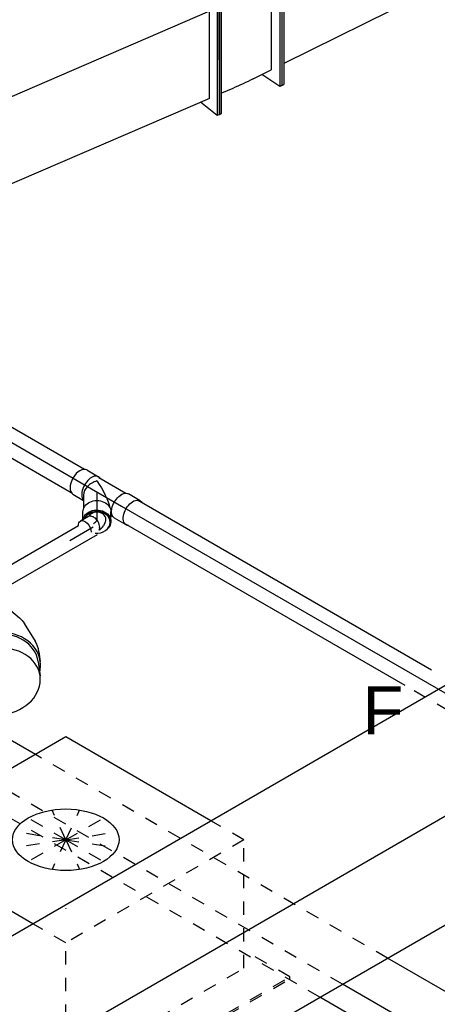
# Model space of a CAD drawing. Extents: x -238422 to 258194, y -34825 to 126331.
# Tile 55 of 239: x -33969 to -33185, y -31056 to -29209. Entities that reach past the tile are written whole.
import ezdxf
from ezdxf.enums import TextEntityAlignment as Align

# ---------------------------------------------------------------- set-up
doc = ezdxf.new("R2010")
doc.units = 0
doc.header["$LTSCALE"] = 50
doc.linetypes.add('CENTER2', pattern=[28.575, 19.05, -3.175, 3.175, -3.175])
doc.linetypes.add('STREEPJES', pattern=[0.1, 0.05, -0.05])
doc.layers.get('0').update_dxf_attribs({"linetype": 'CONTINUOUS'})
for name, color, linetype in [('EL6131--', 2, 'CONTINUOUS'), ('EM6131--', 1, 'CONTINUOUS'), ('lMcht retour bestaand_PR', 1, 'CONTINUOUS'), ('lucht retour bestaand', 8, 'CONTINUOUS'), ('WL524---_D', 153, 'CONTINUOUS'), ('WL524---_HARTLIJN', 8, 'CONTINUOUS'), ('WL570---_RETOUR', 112, 'CONTINUOUS'), ('WL570---_RETOUR_HL', 8, 'CONTINUOUS'), ('WL570---_RETOUR_RST', 2, 'CONTINUOUS'), ('WL570---_RETOUR_RST_HL', 1, 'CONTINUOUS'), ('WL570---_TOEVOER', 3, 'CONTINUOUS'), ('WM570---_RETOUR_PR', 1, 'CONTINUOUS'), ('WM570---_RETOUR_RST_PR', 1, 'CONTINUOUS'), ('WM570---_TOEVOER_PR', 1, 'CONTINUOUS')]:
    doc.layers.add(name, color=color, linetype=linetype)
doc.styles.add('BURO-018', font='ARIAL.TTF', dxfattribs={"height": 90})

# ---------------------------------------------------------------- blocks, each defined once
blk = doc.blocks.new('*U1461')
at = {"color": 0, "ltscale": 10}
for p, q in [((20.7, 25, -7624.3), (657.8, 25, -7624.3)), ((20.7, -25, -7624.3), (629, -25, -7624.3))]:
    blk.add_line(p, q, dxfattribs=at)
at = {"color": 8, "linetype": 'STREEPJES', "ltscale": 10}
blk.add_line((649, -25, -7624.3), (1145.7, -25, -7624.3), dxfattribs=at)
at = {"layer": 'WL524---_HARTLIJN', "linetype": 'CENTER2'}
blk.add_line((0, 0, -7624.3), (3457.7, 0, -7624.3), dxfattribs=at)
at = {"layer": 'WL524---_D', "color": 1, "style": 'BURO-018'}
blk.add_attdef('POSNR', text='', height=90, dxfattribs=at).set_placement((0, 0), align=Align.MIDDLE)
blk = doc.blocks.new('*U1462')
at = {"color": 0, "ltscale": 10}
for p, q in [((-5.3, 16, -7678.2), (-2.4, 16, -7678.2)), ((2, 15, -7678.2), (7.5, 12.5, -7678.2)), ((10.1, 10.7, -7678.2), (7.5, 12.5, -7678.2)), ((10.1, 10.7, -7678.2), (14.7, 6, -7678.2)), ((10.9, 4.8, -7678.2), (10.3, 4.8, -7678.2)), ((14.7, 6, -7678.2), (15.8, 4.6, -7678.2)), ((-1.5, -31, -7678.2), (-10.5, -15.5, -7678.2)), ((-9.6, -7.1, -7678.2), (-9.3, -6.5, -7678.2))]:
    blk.add_line(p, q, dxfattribs=at)
at = {"color": 0, "ltscale": 10, "extrusion": (5.54668e-32, -1.08411e-16, -1)}
for centre, start_param, end_param in [((4.1, -7.1, -7678.2), 0, 2.831748), ((13.1, -22.6, -7678.2), 0, 2.331647), ((13.1, -22.6, -7678.2), 5.430221, 6.280044)]:
    blk.add_ellipse(centre, major_axis=(-14.5, -8.4), ratio=0.57735, start_param=start_param, end_param=end_param, dxfattribs=at)
at = {"color": 0, "ltscale": 10, "extrusion": (3.01986e-31, -1.08411e-16, -1)}
blk.add_ellipse((-3.6, 0, -7678.2), major_axis=(3.5, 15.8), ratio=0.803023, start_param=6.107746, end_param=6.458625, dxfattribs=at)
at = {"layer": 'WL524---_HARTLIJN', "linetype": 'CENTER2'}
blk.add_line((-17.9, 0, -7678.2), (-5.3, 0, -7678.2), dxfattribs=at)
at = {"layer": 'WL524---_HARTLIJN', "linetype": 'CENTER2', "extrusion": (4.36388e-32, -1.08411e-16, -1)}
blk.add_ellipse((-5.3, -22.2, -7678.2), major_axis=(0, 22.2), ratio=0.57735, start_param=0, end_param=0.785398, dxfattribs=at)
at = {"layer": 'WL524---_D', "color": 1, "style": 'BURO-018'}
blk.add_attdef('POSNR', text='', height=90, dxfattribs=at).set_placement((0, 0), align=Align.MIDDLE)
blk = doc.blocks.new('*U1463')
at = {"color": 0, "ltscale": 10}
for centre, major_axis, start_param, end_param in [((19.7, 0, -7639.8), (0, -25), 3.141593, 5.933514), ((14, 0, -7639.8), (0, -16.8), 2.753887, 5.8193), ((19.7, 0, -7639.8), (0, -25), 1.433483, 3.138451)]:
    blk.add_ellipse(centre, major_axis=major_axis, ratio=0.816497, start_param=start_param, end_param=end_param, dxfattribs=at)
at = {"layer": 'WL524---_HARTLIJN', "linetype": 'CENTER2'}
blk.add_line((0, 0, -7639.8), (0.6, 0, -7639.8), dxfattribs=at)
at = {"layer": 'WL524---_D', "color": 1, "style": 'BURO-018'}
blk.add_attdef('POSNR', text='', height=90, dxfattribs=at).set_placement((0, 0), align=Align.MIDDLE)
blk = doc.blocks.new('*U1464')
at = {"color": 0, "ltscale": 10}
for p, q in [((-36.7, 26.2, -7586.7), (-11.4, 26.2, -7586.7)), ((-10.4, 25, -7586.7), (48.5, 25, -7586.7)), ((42.4, 18.6, -7586.7), (41.8, 17.7, -7586.7)), ((78.4, 26.2, -7586.7), (53.1, 26.2, -7586.7)), ((-18.7, -17.7, -7586.7), (-6.2, -39.3, -7586.7)), ((42.4, -18.6, -7586.7), (41.8, -17.7, -7586.7)), ((-36.7, -26.3, -7586.7), (-13.7, -26.3, -7586.7)), ((50.4, -34.9, -7586.7), (41.5, -19.4, -7586.7)), ((44.7, -25, -7586.7), (48.5, -25, -7586.7)), ((78.4, -26.3, -7586.7), (53.1, -26.3, -7586.7)), ((3.2, -58, -7586.7), (-4, -45.6, -7586.7))]:
    blk.add_line(p, q, dxfattribs=at)
for centre, major_axis, ratio, start_param, end_param in [((-36.7, 0, -7586.7), (0, -26.2), 0.57735, 3.141593, 6.283185), ((-11.4, 0, -7586.7), (0, -26.2), 0.57735, 2.831748, 6.118375), ((0, 0, -7586.7), (13.3, 23.1), 0.717439, 1.178097, 2.748894)]:
    blk.add_ellipse(centre, major_axis=major_axis, ratio=ratio, start_param=start_param, end_param=end_param, dxfattribs=at)
at = {"color": 0, "ltscale": 10, "extrusion": (-1.71978e-16, -3.51927e-17, -1)}
for centre, major_axis, ratio, start_param, end_param in [((53.1, 0, -7586.7), (0, -26.2), 0.57735, 0, 3.141593), ((78.4, 0, -7586.7), (0, -26.2), 0.57735, 0, 3.451437), ((0, 0, -7586.7), (-40, 23.1), 0.239146, 1.178097, 2.532993), ((18.8, -32.5, -7586.7), (-22.7, -13.1), 0.816497, 0, 3.141593), ((27.7, -48, -7586.7), (-22.7, -13.1), 0.816497, 0.180863, 3.783124), ((78.4, 0, -7586.7), (0, -26.2), 0.57735, 5.973341, 6.280044)]:
    blk.add_ellipse(centre, major_axis=major_axis, ratio=ratio, start_param=start_param, end_param=end_param, dxfattribs=at)
at = {"layer": 'WL524---_HARTLIJN', "linetype": 'CENTER2'}
for p, q in [((-11.4, 0, -7586.7), (53.1, 0, -7586.7)), ((0, 0, -7586.7), (18.8, -32.5, -7586.7))]:
    blk.add_line(p, q, dxfattribs=at)
at = {"layer": 'WL524---_D', "color": 1, "style": 'BURO-018'}
blk.add_attdef('POSNR', text='', height=90, dxfattribs=at).set_placement((0, 0), align=Align.MIDDLE)
blk = doc.blocks.new('*U1465')
at = {"color": 0, "ltscale": 10}
for p, q in [((0, 25, -7304.9), (357.2, 25, -7304.9)), ((0, -25, -7304.9), (357.2, -25, -7304.9))]:
    blk.add_line(p, q, dxfattribs=at)
at = {"color": 0, "ltscale": 10, "extrusion": (-8.97074e-17, -5.17926e-17, -1)}
blk.add_ellipse((0, 0, -7304.9), major_axis=(0, -25), ratio=0.57735, start_param=0, end_param=3.141593, dxfattribs=at)
at = {"layer": 'WL524---_HARTLIJN', "linetype": 'CENTER2'}
blk.add_line((0, 0, -7304.9), (387.1, 0, -7304.9), dxfattribs=at)
at = {"layer": 'WL524---_D', "color": 1, "style": 'BURO-018'}
blk.add_attdef('POSNR', text='', height=90, dxfattribs=at).set_placement((0, 0), align=Align.MIDDLE)
blk = doc.blocks.new('*U1466')
at = {"color": 0, "ltscale": 10}
for p, q in [((2669.1, 16, -9736.3), (2885.8, 16, -9736.3)), ((2680.7, -16, -9736.3), (2908.2, -16, -9736.3))]:
    blk.add_line(p, q, dxfattribs=at)
at = {"layer": 'WL524---_HARTLIJN', "linetype": 'CENTER2'}
blk.add_line((0, 0, -9736.3), (2908.2, 0, -9736.3), dxfattribs=at)
at = {"layer": 'WL524---_D', "color": 1, "style": 'BURO-018'}
blk.add_attdef('POSNR', text='', height=90, dxfattribs=at).set_placement((0, 0), align=Align.MIDDLE)
blk = doc.blocks.new('*U1480')
at = {"color": 0, "ltscale": 10}
for p, q in [((-150.1, 104.7, -6678.2), (-69.4, 292.2, -6678.2)), ((-145.8, 104.7, -6678.2), (-65.1, 292.2, -6678.2)), ((-69.4, 292.2, -6678.2), (-65.1, 292.2, -6678.2)), ((-65.1, 292.2, -6678.2), (-45.6, 256.9, -6678.2)), ((1026.7, 104.7, -6678.2), (1107.4, 292.2, -6678.2)), ((1031.1, 104.7, -6678.2), (1111.8, 292.2, -6678.2)), ((1111.8, 292.2, -6678.2), (1107.4, 292.2, -6678.2)), ((1111.8, 292.2, -6678.2), (1113.3, 289.4, -6678.2)), ((-64, 256.9, -6678.2), (-128.6, 106.9, -6678.2)), ((-64, 256.9, -6678.2), (1092.3, 256.9, -6678.2)), ((-150.1, 104.7, -6678.2), (-145.8, 104.7, -6678.2)), ((69.4, -292.2, -6678.2), (-150.1, 104.7, -6678.2)), ((73.8, -292.2, -6678.2), (-145.8, 104.7, -6678.2)), ((72.7, -256.9, -6678.2), (-128.6, 106.9, -6678.2)), ((-128.6, 106.9, -6678.2), (1027.7, 106.9, -6678.2)), ((1031.1, 104.7, -6678.2), (1026.7, 104.7, -6678.2)), ((1246.3, -292.2, -6678.2), (1026.7, 104.7, -6678.2)), ((1250.7, -292.2, -6678.2), (1031.1, 104.7, -6678.2)), ((1249.6, -256.9, -6678.2), (1073.5, 61.5, -6678.2)), ((72.7, -256.9, -6678.2), (1211.5, -256.9, -6678.2)), ((89, -256.9, -6678.2), (73.8, -292.2, -6678.2)), ((1264.4, -260.3, -6678.2), (1250.7, -292.2, -6678.2)), ((69.4, -292.2, -6678.2), (73.8, -292.2, -6678.2)), ((1250.7, -292.2, -6678.2), (1246.3, -292.2, -6678.2))]:
    blk.add_line(p, q, dxfattribs=at)
at = {"layer": 'lMcht retour bestaand_PR', "color": 1, "style": 'BURO-018'}
blk.add_attdef('POSNR', text='', height=90, dxfattribs=at).set_placement((0, 0), align=Align.MIDDLE)
blk = doc.blocks.new('*U1502')
at = {"color": 0, "ltscale": 10}
for p, q in [((-217, 113.1, -6646.6), (-126.3, 296, -6646.6)), ((-212.7, 113.1, -6646.6), (-122.1, 296, -6646.6)), ((-126.3, 296, -6646.6), (-122.1, 296, -6646.6)), ((-122.1, 296, -6646.6), (-101.9, 260.6, -6646.6)), ((-1.2, 292.6, -6646.6), (-91.9, 109.8, -6646.6)), ((3.1, 292.4, -6646.6), (-87.5, 109.5, -6646.6)), ((3.1, 292.4, -6646.6), (-1.2, 292.6, -6646.6)), ((-193.9, 114.3, -6646.6), (-121.4, 260.6, -6646.6)), ((-83.3, 260.6, -6646.6), (-121.4, 260.6, -6646.6)), ((-41.3, 259.5, -6646.6), (-18.3, 258.2, -6646.6)), ((-217, 113.1, -6646.6), (-212.7, 113.1, -6646.6)), ((16.5, -296, -6646.6), (-217, 113.1, -6646.6)), ((20.7, -296, -6646.6), (-212.7, 113.1, -6646.6)), ((-193.9, 114.3, -6646.6), (20.1, -260.6, -6646.6)), ((-193.9, 114.3, -6646.6), (-155.8, 114.3, -6646.6)), ((-113.8, 113.2, -6646.6), (-90.8, 111.9, -6646.6)), ((-87.5, 109.5, -6646.6), (-91.9, 109.8, -6646.6)), ((-91.9, 109.8, -6646.6), (105.6, -298.3, -6646.6)), ((-87.5, 109.5, -6646.6), (109.9, -298.6, -6646.6)), ((58.2, -260.6, -6646.6), (20.1, -260.6, -6646.6)), ((38.2, -260.6, -6646.6), (20.7, -296, -6646.6)), ((88, -262, -6646.6), (67.2, -260.9, -6646.6)), ((16.5, -296, -6646.6), (20.7, -296, -6646.6)), ((109.9, -298.6, -6646.6), (105.6, -298.3, -6646.6))]:
    blk.add_line(p, q, dxfattribs=at)
at = {"color": 0, "ltscale": 10, "extrusion": (-1.21523e-16, 6.02407e-17, -1)}
for centre, major_axis in [((189.1, -216.6, -6646.6), (-627.1, 310.9)), ((116.5, -362.9, -6646.6), (-627.1, 310.9)), ((116.5, -362.9, -6646.6), (-134.4, 66.6))]:
    blk.add_ellipse(centre, major_axis=major_axis, ratio=0.57735, start_param=0.861328, end_param=0.931141, dxfattribs=at)
at = {"layer": 'lMcht retour bestaand_PR', "color": 1, "style": 'BURO-018'}
blk.add_attdef('POSNR', text='', height=90, dxfattribs=at).set_placement((0, 0), align=Align.MIDDLE)
blk = doc.blocks.new('*U1505')
at = {"color": 0, "ltscale": 10}
for p, q in [((-162.1, 113.1, -5978.7), (-71.4, 296, -5978.7)), ((-157.8, 113.1, -5978.7), (-67.2, 296, -5978.7)), ((-71.4, 296, -5978.7), (-67.2, 296, -5978.7)), ((-67.2, 296, -5978.7), (-47, 260.6, -5978.7)), ((842.1, 113.1, -5978.7), (932.8, 296, -5978.7)), ((846.4, 113.1, -5978.7), (937, 296, -5978.7)), ((937, 296, -5978.7), (932.8, 296, -5978.7)), ((-66.5, 260.6, -5978.7), (-139, 114.3, -5978.7)), ((-66.5, 260.6, -5978.7), (274.7, 260.6, -5978.7)), ((418.6, 260.6, -5978.7), (915.3, 260.6, -5978.7)), ((-162.1, 113.1, -5978.7), (-157.8, 113.1, -5978.7)), ((71.4, -296, -5978.7), (-162.1, 113.1, -5978.7)), ((75.6, -296, -5978.7), (-157.8, 113.1, -5978.7)), ((75, -260.6, -5978.7), (-139, 114.3, -5978.7)), ((-139, 114.3, -5978.7), (842.8, 114.3, -5978.7)), ((846.4, 113.1, -5978.7), (842.1, 113.1, -5978.7)), ((1075.6, -296, -5978.7), (842.1, 113.1, -5978.7)), ((1079.8, -296, -5978.7), (846.4, 113.1, -5978.7)), ((75, -260.6, -5978.7), (1055.4, -260.6, -5978.7)), ((93.2, -260.6, -5978.7), (75.6, -296, -5978.7)), ((71.4, -296, -5978.7), (75.6, -296, -5978.7)), ((1079.8, -296, -5978.7), (1075.6, -296, -5978.7))]:
    blk.add_line(p, q, dxfattribs=at)
at = {"color": 8, "linetype": 'STREEPJES', "ltscale": 10}
blk.add_line((274.7, 260.6, -5978.7), (418.6, 260.6, -5978.7), dxfattribs=at)
at = {"layer": 'lMcht retour bestaand_PR', "color": 1, "style": 'BURO-018'}
blk.add_attdef('POSNR', text='', height=90, dxfattribs=at).set_placement((0, 0), align=Align.MIDDLE)
blk = doc.blocks.new('*U1717')
at = {"color": 0, "ltscale": 10}
for p, q in [((14.3, 194.5, -9974), (4156.1, 194.5, -9974)), ((136.8, -17.7, -9974), (4278.6, -17.7, -9974)), ((34.7, -194.5, -9974), (2901.8, -194.5, -9974))]:
    blk.add_line(p, q, dxfattribs=at)
at = {"layer": 'WM570---_TOEVOER_PR', "color": 1, "style": 'BURO-018'}
blk.add_attdef('POSNR', text='', height=90, dxfattribs=at).set_placement((0, 0), align=Align.MIDDLE)
blk = doc.blocks.new('*U1814')
at = {"color": 0, "ltscale": 10}
for p, q in [((-225.4, 278.6, -8704.3), (-238.8, 255.3, -8704.3)), ((160.8, 278.6, -8704.3), (-225.4, 278.6, -8704.3)), ((-68.1, 6.1, -8704.3), (-225.4, 278.6, -8704.3)), ((318.2, 6.1, -8704.3), (160.8, 278.6, -8704.3)), ((-430.7, 95.5, -8704.3), (-428.7, 99, -8704.3)), ((-430.7, 95.5, -8704.3), (-394.5, 32.7, -8704.3)), ((-387.1, 99, -8704.3), (-428.7, 99, -8704.3)), ((-428.7, 99, -8704.3), (-393.8, 38.6, -8704.3))]:
    blk.add_line(p, q, dxfattribs=at)
at = {"color": 8, "linetype": 'STREEPJES', "ltscale": 10}
for p, q in [((-238.8, 255.3, -8704.3), (-345.8, 70, -8704.3)), ((64.3, 111.4, -8704.3), (-11.9, 172.6, -8704.3)), ((64.3, 111.4, -8704.3), (23.5, 182.1, -8704.3)), ((64.3, 111.4, -8704.3), (69.8, 172.6, -8704.3)), ((64.3, 111.4, -8704.3), (-26.8, 146.7, -8704.3)), ((64.3, 111.4, -8704.3), (114.6, 146.7, -8704.3)), ((64.3, 111.4, -8704.3), (-17.4, 111.4, -8704.3)), ((64.3, 111.4, -8704.3), (14, 76, -8704.3)), ((64.3, 111.4, -8704.3), (58.8, 50.1, -8704.3)), ((64.3, 111.4, -8704.3), (105.1, 40.7, -8704.3)), ((64.3, 111.4, -8704.3), (140.5, 50.1, -8704.3)), ((64.3, 111.4, -8704.3), (155.4, 76, -8704.3)), ((64.3, 111.4, -8704.3), (145.9, 111.4, -8704.3)), ((-329, 99, -8704.3), (-387.1, 99, -8704.3)), ((-345.8, 70, -8704.3), (-152.7, -264.5, -8704.3)), ((-393.8, 38.6, -8704.3), (-185.8, -321.7, -8704.3)), ((-394.5, 32.7, -8704.3), (-187.8, -325.3, -8704.3)), ((-32.3, -55.9, -8704.3), (-68.1, 6.1, -8704.3)), ((354, -55.9, -8704.3), (318.2, 6.1, -8704.3)), ((-152.7, -264.5, -8704.3), (-32.3, -55.9, -8704.3)), ((354, -55.9, -8704.3), (-32.3, -55.9, -8704.3)), ((233.5, -264.5, -8704.3), (354, -55.9, -8704.3)), ((300.1, -321.7, -8704.3), (250.3, -235.5, -8704.3)), ((-152.7, -264.5, -8704.3), (233.5, -264.5, -8704.3)), ((-185.8, -321.7, -8704.3), (-187.8, -325.3, -8704.3)), ((-187.8, -325.3, -8704.3), (298, -325.3, -8704.3)), ((-185.8, -321.7, -8704.3), (300.1, -321.7, -8704.3)), ((298, -325.3, -8704.3), (300.1, -321.7, -8704.3))]:
    blk.add_line(p, q, dxfattribs=at)
at = {"color": 0, "ltscale": 10}
blk.add_ellipse((64.3, 111.4, -8704.3), major_axis=(86.6, -50), ratio=0.57735, dxfattribs=at)
at = {"layer": 'WL570---_RETOUR_RST_HL', "linetype": 'CENTER2'}
blk.add_circle((0, 0, -8704.3), 0.075, dxfattribs=at)
at = {"layer": 'WL570---_RETOUR_RST', "color": 1, "style": 'BURO-018'}
for tag in ['MC', 'Q']:
    blk.add_attdef(tag, text='', height=90, dxfattribs=at).set_placement((0, 0), align=Align.MIDDLE)
at = {"layer": 'WM570---_RETOUR_RST_PR', "color": 1, "style": 'BURO-018'}
blk.add_attdef('POSNR', text='', height=90, dxfattribs=at).set_placement((0, 0), align=Align.MIDDLE)
blk = doc.blocks.new('*U2028')
at = {"color": 0, "ltscale": 10}
for p, q in [((-31.7, 80, -8449.6), (-10.1, 80, -8449.6)), ((3.4, 77.8, -8449.6), (40.5, 65.4, -8449.6)), ((58.6, 54.8, -8449.6), (72.2, 42.5, -8449.6)), ((69.5, 39.5, -8449.6), (89.6, 21.3, -8449.6)), ((-32.6, -73, -8449.6), (-12.5, -91.3, -8449.6)), ((-31.7, -80, -8449.6), (-30.3, -80, -8449.6))]:
    blk.add_line(p, q, dxfattribs=at)
at = {"color": 0, "ltscale": 10, "extrusion": (-1.45445e-16, -1.22245e-16, -1)}
for centre, major_axis, ratio, start_param, end_param in [((-31.7, 0, -8449.6), (0, -80), 0.673008, 0, 3.141593), ((-16.1, 0, -8449.6), (12.9, 79.5), 0.724923, 6.165987, 6.400383)]:
    blk.add_ellipse(centre, major_axis=major_axis, ratio=ratio, start_param=start_param, end_param=end_param, dxfattribs=at)
at = {"color": 0, "ltscale": 10}
for centre, major_axis, ratio, start_param, end_param in [((18.5, -16.7, -8449.6), (-53.8, -59.3), 0.813995, 3.141593, 6.283185), ((18.5, -16.7, -8449.6), (-51.1, -56.3), 0.813995, 3.141593, 6.283185), ((9.4, -8.5, -8449.6), (40.7, 69.6), 0.792906, 6.117872, 6.448498), ((38.5, -35, -8449.6), (-51.1, -56.3), 0.813995, 3.141593, 9.421636), ((18.5, -16.7, -8449.6), (-53.8, -59.3), 0.813995, 2.824032, 3.141593), ((18.5, -16.7, -8449.6), (-53.8, -59.3), 0.813995, 0, 0.31756)]:
    blk.add_ellipse(centre, major_axis=major_axis, ratio=ratio, start_param=start_param, end_param=end_param, dxfattribs=at)
at = {"layer": 'WL570---_RETOUR_HL', "linetype": 'CENTER2', "extrusion": (-1.45445e-16, -1.22245e-16, -1)}
blk.add_ellipse((-99.1, -125, -8449.6), major_axis=(122.6, 103), ratio=0.57735, start_param=5.68129, end_param=6.204888, dxfattribs=at)
at = {"layer": 'WM570---_RETOUR_PR', "color": 1, "style": 'BURO-018'}
blk.add_attdef('POSNR', text='', height=90, dxfattribs=at).set_placement((0, 0), align=Align.MIDDLE)
blk = doc.blocks.new('*U2060')
at = {"color": 0, "ltscale": 10}
for p, q in [((12.2, 63.6, -10634.8), (2574.4, 63.6, -10634.8)), ((36.7, 21.2, -10634.8), (2549.9, 21.2, -10634.8)), ((-12.2, -63.6, -10634.8), (2501, -63.6, -10634.8)), ((3264.6, -63.6, -10634.8), (3610.1, -63.6, -10634.8))]:
    blk.add_line(p, q, dxfattribs=at)
at = {"color": 0, "linetype": 'STREEPJES', "ltscale": 10}
for p, q in [((2574.4, 63.6, -10634.8), (3338.1, 63.6, -10634.8)), ((2549.9, 21.2, -10634.8), (3313.6, 21.2, -10634.8)), ((2501, -63.6, -10634.8), (3264.6, -63.6, -10634.8))]:
    blk.add_line(p, q, dxfattribs=at)
at = {"layer": 'EM6131--', "color": 1, "style": 'BURO-018'}
blk.add_attdef('POSNR', text='', height=90, dxfattribs=at).set_placement((0, 0), align=Align.MIDDLE)

msp = doc.modelspace()

# ---------------------------------------------------------------- block references
at = {"layer": 'EL6131--', "rotation": 150.0000000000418}
msp.add_blockref('*U2060', (-31144.03423, -32274.46347, 10634.80534), dxfattribs=at)
at = {"layer": 'lucht retour bestaand'}
for name, p, rotation in [('*U1505', (-32768.3921, -28651.44213, 5978.73314), 206.3683201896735), ('*U1502', (-33721.10398, -29123.71602, 6646.62928), 206.3683201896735), ('*U1480', (-33773.12523, -29146.0619, 6678.23113), 203.2864697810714)]:
    msp.add_blockref(name, p, dxfattribs=dict(at, rotation=rotation))
at = {"layer": 'WL524---_D'}
for name, p, rotation in [('*U1465', (-34169.13357, -29895.38911, 7304.92713), 330.0000000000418), ('*U1464', (-33823.97527, -30094.66634, 7586.7477), 330.0000000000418), ('*U1461', (-33778.01333, -30121.20248, 7624.27546), 330.0000000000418), ('*U1462', (-33823.97527, -30150.72735, 7678.15428), 270), ('*U1463', (-33823.97527, -30132.19411, 7639.81997), 270), ('*U1466', (-36349.65898, -31614.64699, 9736.32495), 29.99999999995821)]:
    msp.add_blockref(name, p, dxfattribs=dict(at, rotation=rotation))
at = {"layer": 'WL570---_RETOUR', "rotation": 319.9533862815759}
msp.add_blockref('*U2028', (-34012.95906, -30398.63864, 8449.64215), dxfattribs=at)
at = {"layer": 'WL570---_RETOUR_RST'}
ref = msp.add_blockref('*U1814', (-33882.32392, -30875.73796, 8704.34016), dxfattribs=dict(at, rotation=29.99999999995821))
ref.add_attrib('Q', '435', dxfattribs={"color": 1, "height": 90, "style": 'BURO-018'}).set_placement((-33286.59538, -31247.24391), align=Align.MIDDLE)
ref.add_attrib('MC', 'F', dxfattribs={"color": 1, "height": 90, "style": 'BURO-018'}).set_placement((-33286.59538, -30504.23202), align=Align.MIDDLE)
at = {"layer": 'WL570---_TOEVOER', "rotation": 29.99999999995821}
msp.add_blockref('*U1717', (-34599.31044, -31507.13266, 9973.98815), dxfattribs=at)

doc.saveas('drawing.dxf')
